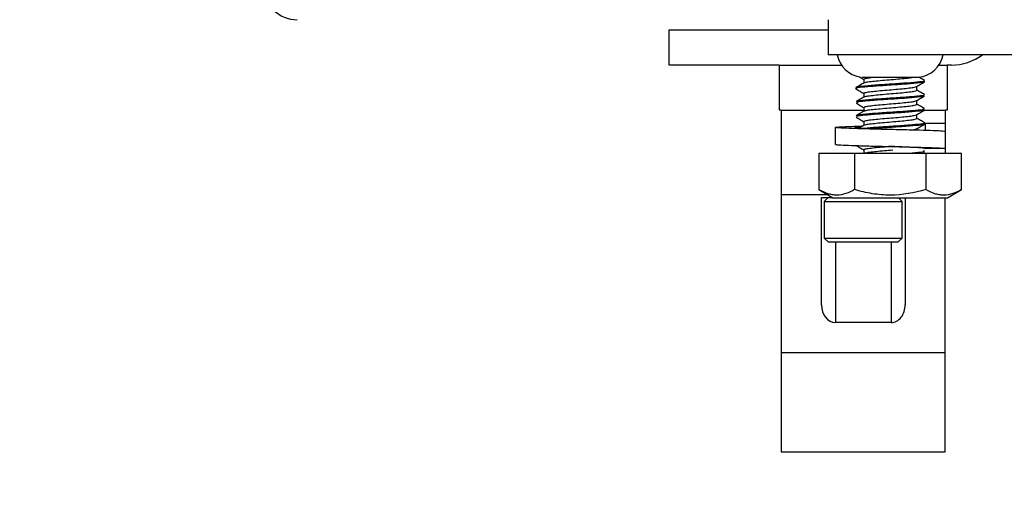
# Model space of a CAD drawing. Header units: inches. Extents: x 0.2 to 10.8, y 0.2 to 8.2.
# Tile 14 of 55: x 3.4872 to 3.6325, y 6.7308 to 6.8006. Entities that reach past the tile are written whole.
import ezdxf

# ---------------------------------------------------------------- set-up
doc = ezdxf.new("R2010")
doc.units = ezdxf.units.IN
doc.header["$MEASUREMENT"] = 0
doc.layers.add('DIMENSIONS', color=140, linetype='Continuous', lineweight=25)
doc.styles.add('SLDTEXTSTYLE0', font='TXT', dxfattribs={"width": 0.7})
doc.dimstyles.new('SLDDIMSTYLE2', dxfattribs={"dimtxt": 0.0849609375, "dimasz": 0.13, "dimexe": 0, "dimexo": 0.0625, "dimgap": 0.021240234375, "dimtad": 0, "dimtih": 1, "dimtoh": 1, "dimlfac": 24, "dimrnd": 1e-09, "dimzin": 4, "dimdsep": 46, "dimtxsty": 'SLDTEXTSTYLE0', "dimsah": 1, "dimcen": 0.09, "dimadec": 0, "dimazin": 1, "dimtfac": 1, "dimtmove": 0, "dimatfit": 0, "dimfxl": 0, "dimfrac": 2, "dimtolj": 1, "dimtzin": 12, "dimarcsym": 0})

# ---------------------------------------------------------------- blocks, each defined once
blk = doc.blocks.new('_D_8')
at = {"layer": 'DIMENSIONS'}
for p, q in [((2.49725954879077, 7.367369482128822), (2.468729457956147, 7.367369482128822)), ((2.468729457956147, 7.367369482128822), (2.468729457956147, 7.232338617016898)), ((2.74972870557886, 7.367369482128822), (2.778258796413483, 7.367369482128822)), ((2.778258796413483, 7.367369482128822), (2.778258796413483, 7.232338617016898)), ((2.914662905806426, 7.287894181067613), (3.025267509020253, 7.287894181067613)), ((3.025267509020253, 7.287894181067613), (3.025267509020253, 6.904811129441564)), ((2.468729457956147, 7.232338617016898), (2.49725954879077, 7.232338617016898)), ((2.778258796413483, 7.232338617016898), (2.74972870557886, 7.232338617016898)), ((3.478134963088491, 6.904811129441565), (2.900267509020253, 6.904811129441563)), ((3.478134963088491, 6.800644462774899), (2.900267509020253, 6.800644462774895)), ((3.025267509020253, 6.800644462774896), (3.025267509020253, 6.550644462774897))]:
    blk.add_line(p, q, dxfattribs=at)
for points in [[(3.025267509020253, 6.904811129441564), (3.045267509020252, 7.034811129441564), (3.005267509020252, 7.034811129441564)], [(3.025267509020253, 6.800644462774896), (3.005267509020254, 6.670644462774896), (3.045267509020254, 6.670644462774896)]]:
    blk.add_solid(points, dxfattribs=at)
at = {"layer": 'DIMENSIONS', "char_height": 0.08333333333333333, "attachment_point": 1, "style": 'SLDTEXTSTYLE0'}
for s, insert in [('2.50', (2.497259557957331, 7.493811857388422)), ('63.5', (2.49725954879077, 7.339760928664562)), ('SQUARE', (2.389389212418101, 7.185710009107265))]:
    blk.add_mtext(s, dxfattribs=dict(at, insert=insert))

msp = doc.modelspace()

# ---------------------------------------------------------------- linework, layer by layer
for p, q in [((3.606509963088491, 6.800644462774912), (3.606509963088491, 6.795436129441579)), ((3.583030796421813, 6.793948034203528), (3.583030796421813, 6.799156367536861)), ((3.583030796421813, 6.799156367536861), (3.606509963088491, 6.799156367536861)), ((3.634384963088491, 6.795436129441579), (3.606509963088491, 6.795436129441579)), ((3.599301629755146, 6.793948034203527), (3.583030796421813, 6.793948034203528)), ((3.599301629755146, 6.793948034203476), (3.608486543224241, 6.793948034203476)), ((3.599301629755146, 6.793948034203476), (3.599301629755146, 6.78728136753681)), ((3.622866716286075, 6.793948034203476), (3.624051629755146, 6.793948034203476)), ((3.624697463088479, 6.793948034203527), (3.624051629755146, 6.793948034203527)), ((3.624051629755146, 6.793948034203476), (3.624051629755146, 6.78728136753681)), ((3.611489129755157, 6.79212798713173), (3.619864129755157, 6.79212798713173)), ((3.611770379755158, 6.79184927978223), (3.611770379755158, 6.791292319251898)), ((3.619582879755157, 6.790227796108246), (3.619582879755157, 6.790784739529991)), ((3.611770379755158, 6.789765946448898), (3.611770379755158, 6.789208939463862)), ((3.619582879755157, 6.788144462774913), (3.619582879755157, 6.788701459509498)), ((3.599593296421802, 6.78728136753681), (3.599301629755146, 6.78728136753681)), ((3.599593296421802, 6.787281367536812), (3.599593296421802, 6.774781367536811)), ((3.599593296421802, 6.787281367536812), (3.611770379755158, 6.787281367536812)), ((3.611770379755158, 6.787682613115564), (3.611770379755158, 6.787125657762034)), ((3.620630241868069, 6.787281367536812), (3.623759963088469, 6.787281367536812)), ((3.623759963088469, 6.787281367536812), (3.623759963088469, 6.785334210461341)), ((3.624051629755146, 6.78728136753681), (3.623759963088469, 6.78728136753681)), ((3.611770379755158, 6.785599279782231), (3.611770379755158, 6.785042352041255)), ((3.619582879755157, 6.786061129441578), (3.619582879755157, 6.786618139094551)), ((3.607551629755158, 6.784721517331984), (3.607551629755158, 6.782221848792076)), ((3.615685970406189, 6.784408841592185), (3.615669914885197, 6.784409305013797)), ((3.620874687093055, 6.785334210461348), (3.623785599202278, 6.785334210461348)), ((3.620874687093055, 6.784268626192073), (3.620874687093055, 6.785334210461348)), ((3.623785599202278, 6.785334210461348), (3.623785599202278, 6.784099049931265)), ((3.623801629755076, 6.784096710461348), (3.623801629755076, 6.781596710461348)), ((3.611770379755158, 6.781432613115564), (3.611770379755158, 6.780852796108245)), ((3.620725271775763, 6.781252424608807), (3.620653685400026, 6.781294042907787)), ((3.623801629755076, 6.781596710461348), (3.620884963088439, 6.781596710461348)), ((3.623759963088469, 6.781596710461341), (3.623759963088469, 6.780852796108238)), ((3.605152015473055, 6.780852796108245), (3.605152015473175, 6.775533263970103)), ((3.610414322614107, 6.780852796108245), (3.605152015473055, 6.780852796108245)), ((3.610414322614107, 6.780852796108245), (3.610414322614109, 6.775533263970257)), ((3.620938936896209, 6.780852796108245), (3.610414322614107, 6.780852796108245)), ((3.620415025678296, 6.780852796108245), (3.620720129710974, 6.781030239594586)), ((3.620615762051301, 6.781071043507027), (3.620647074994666, 6.781029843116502)), ((3.620938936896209, 6.780852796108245), (3.620938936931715, 6.775533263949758)), ((3.62620124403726, 6.780852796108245), (3.620938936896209, 6.780852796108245)), ((3.626201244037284, 6.775533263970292), (3.62620124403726, 6.780852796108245)), ((3.605152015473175, 6.775533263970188), (3.607218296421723, 6.774340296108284)), ((3.624134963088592, 6.774340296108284), (3.626201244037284, 6.775533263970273)), ((3.606454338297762, 6.774781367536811), (3.599593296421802, 6.774781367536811)), ((3.599593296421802, 6.774781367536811), (3.599593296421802, 6.751448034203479)), ((3.605509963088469, 6.774364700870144), (3.607176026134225, 6.774364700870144)), ((3.605509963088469, 6.75852668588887), (3.605509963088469, 6.774364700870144)), ((3.606509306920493, 6.774364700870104), (3.605935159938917, 6.773790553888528)), ((3.607218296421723, 6.774340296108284), (3.624134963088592, 6.774340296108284)), ((3.617418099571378, 6.773790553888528), (3.616868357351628, 6.774340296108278)), ((3.617884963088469, 6.774340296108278), (3.617884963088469, 6.75852668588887)), ((3.623759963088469, 6.751448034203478), (3.623759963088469, 6.774340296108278)), ((3.605935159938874, 6.773790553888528), (3.605935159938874, 6.768377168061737)), ((3.605935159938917, 6.773790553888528), (3.617418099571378, 6.773790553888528)), ((3.61741809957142, 6.768377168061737), (3.61741809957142, 6.773790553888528)), ((3.605935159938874, 6.768377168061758), (3.606509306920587, 6.767803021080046)), ((3.605935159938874, 6.768377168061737), (3.61741809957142, 6.768377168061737)), ((3.616843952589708, 6.767803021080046), (3.61741809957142, 6.768377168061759)), ((3.606509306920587, 6.767803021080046), (3.616843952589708, 6.767803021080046)), ((3.607593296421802, 6.767803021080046), (3.607593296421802, 6.755904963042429)), ((3.615801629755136, 6.767803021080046), (3.615801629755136, 6.755904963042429)), ((3.615801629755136, 6.755904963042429), (3.607593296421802, 6.755904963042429)), ((3.623759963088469, 6.751448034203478), (3.599593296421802, 6.751448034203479)), ((3.599593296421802, 6.751448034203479), (3.599593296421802, 6.73678136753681)), ((3.623759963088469, 6.73678136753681), (3.623759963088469, 6.751448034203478)), ((3.599593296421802, 6.73678136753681), (3.623759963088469, 6.73678136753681))]:
    msp.add_line(p, q)
for centre, radius, start, end in [((3.528134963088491, 6.805644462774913), 0.005000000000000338, 180, 270.0000000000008), ((3.611946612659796, 6.796269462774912), 0.00416666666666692, 191.5369590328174, 259.9709800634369), ((3.619406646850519, 6.796269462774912), 0.004166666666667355, 276.3035500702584, 348.4630409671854), ((3.624697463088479, 6.801760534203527), 0.007812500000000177, 270.0000000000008, 305.9505676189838)]:
    msp.add_arc(centre, radius, start, end)
for centre, start_param, end_param in [((3.607593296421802, 6.75852668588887), 1.570796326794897, 3.141592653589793), ((3.615801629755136, 6.75852668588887), 3.141592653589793, 4.7123889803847)]:
    msp.add_ellipse(centre, major_axis=(0, 0.002621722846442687), ratio=0.7946428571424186, start_param=start_param, end_param=end_param)
for points, knots in [([(3.620616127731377, 6.791487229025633), (3.620651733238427, 6.791466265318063), (3.620778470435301, 6.791391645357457), (3.619720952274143, 6.791256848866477), (3.617712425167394, 6.791096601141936), (3.615159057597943, 6.790936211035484), (3.612721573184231, 6.790768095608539), (3.611071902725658, 6.790610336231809), (3.610389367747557, 6.790487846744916), (3.61067622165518, 6.79042095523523), (3.610728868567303, 6.790408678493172)], [0, 0, 0, 0, 0.05941894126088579, 0.2115007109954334, 0.3619919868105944, 0.5124832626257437, 0.6645650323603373, 0.8146150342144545, 0.9659759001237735, 1, 1, 1, 1]), ([(3.620588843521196, 6.791667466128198), (3.620654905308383, 6.791634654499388), (3.620828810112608, 6.79154827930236), (3.619735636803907, 6.791401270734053), (3.617710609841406, 6.791240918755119), (3.615151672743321, 6.791080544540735), (3.612753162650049, 6.790912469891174), (3.610955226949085, 6.790754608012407), (3.610714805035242, 6.790645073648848), (3.61059415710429, 6.79059010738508)], [0, 0, 0, 0, 0.09320767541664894, 0.2453651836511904, 0.3959314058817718, 0.5464976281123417, 0.6986551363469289, 0.848779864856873, 1, 1, 1, 1]), ([(3.611807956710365, 6.791314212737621), (3.611610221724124, 6.791198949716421), (3.611214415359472, 6.790968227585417), (3.610818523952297, 6.79073813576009), (3.610620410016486, 6.790622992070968)], [0, 0, 0, 0, 0.4995750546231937, 1, 1, 1, 1]), ([(3.611152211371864, 6.792186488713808), (3.611174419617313, 6.792173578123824), (3.611380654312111, 6.792053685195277), (3.611586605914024, 6.791933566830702), (3.611770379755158, 6.791826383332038)], [0, 0, 0, 0, 0.1076843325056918, 1, 1, 1, 1]), ([(3.611770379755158, 6.79184927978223), (3.611816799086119, 6.791886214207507), (3.611909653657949, 6.791960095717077), (3.612433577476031, 6.792056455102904), (3.612942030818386, 6.792110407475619), (3.613107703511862, 6.79212798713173)], [0, 0, 0, 0, 0.4026043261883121, 0.8053466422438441, 1, 1, 1, 1]), ([(3.611858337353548, 6.791313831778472), (3.611888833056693, 6.791336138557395), (3.611969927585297, 6.791395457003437), (3.612584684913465, 6.791496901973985), (3.613574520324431, 6.791602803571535), (3.614820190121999, 6.791721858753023), (3.616162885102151, 6.791827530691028), (3.617436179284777, 6.791944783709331), (3.618433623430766, 6.792041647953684), (3.618812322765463, 6.79210357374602), (3.618961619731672, 6.79212798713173)], [0, 0, 0, 0, 0.08306926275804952, 0.2208987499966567, 0.3587887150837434, 0.4966221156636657, 0.6345322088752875, 0.7723658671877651, 0.9102583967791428, 1, 1, 1, 1]), ([(3.61954461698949, 6.790762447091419), (3.619741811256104, 6.790877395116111), (3.620136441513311, 6.791107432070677), (3.620531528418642, 6.791337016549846), (3.620729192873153, 6.791451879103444)], [0, 0, 0, 0, 0.4996937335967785, 1, 1, 1, 1]), ([(3.620731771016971, 6.791665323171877), (3.620533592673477, 6.791780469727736), (3.620262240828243, 6.791938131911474), (3.61999095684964, 6.792096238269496), (3.619917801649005, 6.792138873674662)], [0, 0, 0, 0, 0.7303371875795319, 0.9999999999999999, 0.9999999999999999, 0.9999999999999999, 0.9999999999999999]), ([(3.610622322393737, 6.790411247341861), (3.610820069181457, 6.790296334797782), (3.611202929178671, 6.790073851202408), (3.611585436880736, 6.789850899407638), (3.611770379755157, 6.789743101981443)], [0, 0, 0, 0, 0.5164989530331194, 1, 1, 1, 1]), ([(3.611770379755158, 6.789765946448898), (3.61181384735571, 6.789802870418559), (3.611900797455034, 6.789876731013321), (3.612578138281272, 6.789993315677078), (3.613576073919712, 6.790099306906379), (3.614820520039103, 6.790218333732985), (3.616160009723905, 6.790324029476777), (3.617447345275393, 6.790441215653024), (3.618523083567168, 6.790551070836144), (3.619287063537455, 6.790659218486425), (3.619450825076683, 6.790731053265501), (3.6195280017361, 6.790764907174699)], [0, 0, 0, 0, 0.1124139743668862, 0.2248664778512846, 0.3373683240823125, 0.4498240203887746, 0.5623422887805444, 0.6747981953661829, 0.7873021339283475, 0.8997608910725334, 0.9999999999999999, 0.9999999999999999, 0.9999999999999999, 0.9999999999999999]), ([(3.611856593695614, 6.78922961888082), (3.61188737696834, 6.789252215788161), (3.611968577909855, 6.78931182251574), (3.612584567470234, 6.789413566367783), (3.613574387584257, 6.789519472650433), (3.614820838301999, 6.789638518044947), (3.616160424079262, 6.789744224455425), (3.617445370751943, 6.789861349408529), (3.618530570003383, 6.789971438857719), (3.619287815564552, 6.790082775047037), (3.61956267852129, 6.790171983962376), (3.619579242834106, 6.79021774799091), (3.619582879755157, 6.790227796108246)], [0, 0, 0, 0, 0.06865235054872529, 0.1810930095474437, 0.2935830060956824, 0.4060268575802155, 0.5185332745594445, 0.6309773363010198, 0.7434694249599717, 0.8559163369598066, 0.9683644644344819, 1, 1, 1, 1]), ([(3.620733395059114, 6.789580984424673), (3.620535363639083, 6.789696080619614), (3.620151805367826, 6.789919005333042), (3.619768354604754, 6.790142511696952), (3.619582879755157, 6.790250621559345)], [0, 0, 0, 0, 0.5163007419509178, 0.9999999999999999, 0.9999999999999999, 0.9999999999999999, 0.9999999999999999]), ([(3.611806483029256, 6.789229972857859), (3.611608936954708, 6.789114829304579), (3.611213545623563, 6.788884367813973), (3.610817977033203, 6.788654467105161), (3.610620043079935, 6.788539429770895)], [0, 0, 0, 0, 0.4996216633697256, 0.9999999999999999, 0.9999999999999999, 0.9999999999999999, 0.9999999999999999]), ([(3.620615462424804, 6.789547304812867), (3.620629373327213, 6.789515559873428), (3.620666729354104, 6.789430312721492), (3.619385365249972, 6.789287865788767), (3.617223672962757, 6.78912310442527), (3.614634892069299, 6.788965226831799), (3.612342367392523, 6.788797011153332), (3.610810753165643, 6.788647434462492), (3.610725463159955, 6.788550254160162), (3.61068739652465, 6.788506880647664)], [0, 0, 0, 0, 0.09292462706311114, 0.2495377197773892, 0.4061508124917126, 0.5614075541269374, 0.718766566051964, 0.8744798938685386, 1, 1, 1, 1]), ([(3.620615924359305, 6.789403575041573), (3.620630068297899, 6.789371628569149), (3.620667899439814, 6.789286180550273), (3.619385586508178, 6.789143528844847), (3.617223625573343, 6.788978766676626), (3.614634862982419, 6.788820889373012), (3.612342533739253, 6.788652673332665), (3.610812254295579, 6.788503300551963), (3.610726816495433, 6.78840632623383), (3.610688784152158, 6.788363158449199)], [0, 0, 0, 0, 0.09351606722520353, 0.250129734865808, 0.4067434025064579, 0.5620007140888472, 0.7193603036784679, 0.8750742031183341, 1, 1, 1, 1]), ([(3.611770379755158, 6.787682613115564), (3.611813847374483, 6.787719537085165), (3.611900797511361, 6.787793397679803), (3.61257813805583, 6.787909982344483), (3.613576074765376, 6.788015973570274), (3.614820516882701, 6.788135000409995), (3.61616002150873, 6.788240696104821), (3.617447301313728, 6.78835788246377), (3.618523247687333, 6.788467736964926), (3.61928952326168, 6.788576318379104), (3.619453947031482, 6.788648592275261), (3.61953196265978, 6.788682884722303)], [0, 0, 0, 0, 0.1122683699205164, 0.2245752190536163, 0.3369313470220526, 0.4492413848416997, 0.5616139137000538, 0.6739241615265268, 0.7862823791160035, 0.8985954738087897, 0.9999999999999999, 0.9999999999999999, 0.9999999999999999, 0.9999999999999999]), ([(3.61954651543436, 6.788680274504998), (3.619743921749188, 6.788795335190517), (3.620139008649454, 6.789025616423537), (3.620534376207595, 6.789255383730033), (3.620732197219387, 6.789370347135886)], [0, 0, 0, 0, 0.4996528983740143, 1, 1, 1, 1]), ([(3.61062024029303, 6.788329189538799), (3.610818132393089, 6.788214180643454), (3.6112016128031, 6.787991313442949), (3.611584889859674, 6.787767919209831), (3.611770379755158, 6.787659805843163)], [0, 0, 0, 0, 0.5160422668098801, 1, 1, 1, 1]), ([(3.611808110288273, 6.787147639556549), (3.611610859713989, 6.787032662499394), (3.611216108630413, 6.786802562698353), (3.610820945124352, 6.786572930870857), (3.610623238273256, 6.786458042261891)], [0, 0, 0, 0, 0.4996834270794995, 1, 1, 1, 1]), ([(3.62066454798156, 6.787463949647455), (3.620626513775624, 6.787420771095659), (3.620541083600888, 6.787323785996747), (3.619010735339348, 6.787174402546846), (3.616718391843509, 6.787006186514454), (3.614129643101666, 6.786848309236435), (3.611967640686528, 6.786683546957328), (3.610685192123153, 6.786540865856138), (3.610723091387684, 6.786455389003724), (3.610737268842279, 6.786423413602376)], [0, 0, 0, 0, 0.1249424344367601, 0.2806382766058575, 0.4379796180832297, 0.5932189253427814, 0.7498144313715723, 0.9064099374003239, 1, 1, 1, 1]), ([(3.620665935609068, 6.787320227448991), (3.62062786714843, 6.787276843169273), (3.620542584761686, 6.787179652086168), (3.619010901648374, 6.787030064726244), (3.616718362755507, 6.786861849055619), (3.614129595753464, 6.786703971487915), (3.611967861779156, 6.786539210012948), (3.610686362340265, 6.786396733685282), (3.610723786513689, 6.786311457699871), (3.61073773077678, 6.786279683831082)], [0, 0, 0, 0, 0.1255366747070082, 0.2812319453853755, 0.4385727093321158, 0.5938114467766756, 0.7504063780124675, 0.90700130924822, 1, 1, 1, 1]), ([(3.611858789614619, 6.787147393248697), (3.611889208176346, 6.787169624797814), (3.611970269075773, 6.787228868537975), (3.612584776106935, 6.787330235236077), (3.613574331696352, 6.787436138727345), (3.614820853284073, 6.787555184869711), (3.616160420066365, 6.787660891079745), (3.617445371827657, 6.787778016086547), (3.618530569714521, 6.787888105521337), (3.619287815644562, 6.787999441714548), (3.619562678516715, 6.788088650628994), (3.619579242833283, 6.788134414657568), (3.619582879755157, 6.788144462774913)], [0, 0, 0, 0, 0.06761336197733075, 0.1801794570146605, 0.2927949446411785, 0.4053642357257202, 0.5179961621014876, 0.6305656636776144, 0.7431832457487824, 0.8557556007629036, 0.9683291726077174, 0.9999999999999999, 0.9999999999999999, 0.9999999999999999, 0.9999999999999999]), ([(3.619546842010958, 6.786597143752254), (3.619744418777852, 6.78671230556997), (3.620139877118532, 6.786942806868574), (3.620535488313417, 6.787172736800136), (3.620733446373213, 6.78728779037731)], [0, 0, 0, 0, 0.4996146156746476, 1, 1, 1, 1]), ([(3.620732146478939, 6.787498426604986), (3.620534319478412, 6.787613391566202), (3.620151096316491, 6.787836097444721), (3.619768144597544, 6.788059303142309), (3.619582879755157, 6.788167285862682)], [0, 0, 0, 0, 0.5162187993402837, 1, 1, 1, 1]), ([(3.610619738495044, 6.786246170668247), (3.610817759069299, 6.786131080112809), (3.611201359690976, 6.78590812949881), (3.6115848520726, 6.785684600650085), (3.611770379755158, 6.785576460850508)], [0, 0, 0, 0, 0.5162154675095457, 1, 1, 1, 1]), ([(3.611770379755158, 6.785599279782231), (3.611813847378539, 6.785636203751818), (3.611900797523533, 6.785710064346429), (3.612578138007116, 6.78582664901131), (3.613576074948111, 6.785932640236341), (3.614820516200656, 6.786051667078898), (3.616160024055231, 6.786157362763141), (3.617447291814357, 6.786274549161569), (3.618523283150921, 6.786384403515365), (3.619290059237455, 6.786493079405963), (3.619454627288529, 6.786565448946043), (3.619532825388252, 6.786599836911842)], [0, 0, 0, 0, 0.1122367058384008, 0.2245118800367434, 0.3368363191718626, 0.4491146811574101, 0.5614555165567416, 0.6737340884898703, 0.7860606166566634, 0.898342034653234, 1, 1, 1, 1]), ([(3.611865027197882, 6.785067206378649), (3.611894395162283, 6.785088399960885), (3.611975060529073, 6.785146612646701), (3.612585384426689, 6.785246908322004), (3.613574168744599, 6.785352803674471), (3.614820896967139, 6.785471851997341), (3.616160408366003, 6.785577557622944), (3.617445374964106, 6.78569468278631), (3.618530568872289, 6.785804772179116), (3.619287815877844, 6.785916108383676), (3.619562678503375, 6.78600531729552), (3.619579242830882, 6.78605108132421), (3.619582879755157, 6.786061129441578)], [0, 0, 0, 0, 0.06464939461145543, 0.1775733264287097, 0.2905468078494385, 0.4034739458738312, 0.5164639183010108, 0.629391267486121, 0.7423668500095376, 0.855297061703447, 0.9682284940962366, 1, 1, 1, 1]), ([(3.620726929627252, 6.785418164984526), (3.620529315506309, 6.785532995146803), (3.620147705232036, 6.78575474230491), (3.619766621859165, 6.785976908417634), (3.619582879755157, 6.786084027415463)], [0, 0, 0, 0, 0.5178427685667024, 1, 1, 1, 1]), ([(3.623801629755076, 6.784096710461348), (3.623711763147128, 6.784118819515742), (3.623532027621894, 6.784163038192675), (3.62213043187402, 6.784232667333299), (3.620067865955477, 6.78429617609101), (3.617782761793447, 6.784359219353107), (3.615365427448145, 6.784416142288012), (3.612934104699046, 6.784475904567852), (3.610502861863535, 6.784544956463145), (3.608653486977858, 6.784608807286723), (3.607598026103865, 6.784679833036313), (3.607449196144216, 6.784742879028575), (3.608245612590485, 6.784813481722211), (3.609669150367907, 6.784872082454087), (3.611011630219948, 6.784911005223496), (3.611572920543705, 6.78492727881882)], [0, 0, 0, 0, 0.08080502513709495, 0.1616121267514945, 0.2424220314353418, 0.3232293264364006, 0.376278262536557, 0.4570839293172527, 0.5378915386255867, 0.6187011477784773, 0.6995084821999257, 0.7803193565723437, 0.8611265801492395, 0.9419370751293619, 0.9999999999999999, 0.9999999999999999, 0.9999999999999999, 0.9999999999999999]), ([(3.615673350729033, 6.78440918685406), (3.615141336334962, 6.784429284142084), (3.614023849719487, 6.784471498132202), (3.612485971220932, 6.784539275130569), (3.611262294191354, 6.784602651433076), (3.610530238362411, 6.784673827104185), (3.610404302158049, 6.784737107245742), (3.610717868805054, 6.784795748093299), (3.611246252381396, 6.784828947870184), (3.611423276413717, 6.784840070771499)], [0, 0, 0, 0, 0.1417016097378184, 0.2976416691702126, 0.4535953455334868, 0.6095354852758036, 0.765492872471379, 0.9214332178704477, 0.9999999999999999, 0.9999999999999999, 0.9999999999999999, 0.9999999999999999]), ([(3.611813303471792, 6.785067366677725), (3.611616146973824, 6.784952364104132), (3.611366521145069, 6.784806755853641), (3.611116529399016, 6.784661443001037), (3.611063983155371, 6.784630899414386)], [0, 0, 0, 0, 0.7898080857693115, 1, 1, 1, 1]), ([(3.620615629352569, 6.785420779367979), (3.620672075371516, 6.785407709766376), (3.620964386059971, 6.785340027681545), (3.620283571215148, 6.78521673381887), (3.61862886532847, 6.785059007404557), (3.616203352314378, 6.784890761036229), (3.613646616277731, 6.784733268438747), (3.612434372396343, 6.784628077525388), (3.61184232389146, 6.784576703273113)], [0, 0, 0, 0, 0.04621052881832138, 0.2393052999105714, 0.430727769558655, 0.6247422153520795, 0.8167276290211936, 1, 1, 1, 1]), ([(3.62075937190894, 6.785237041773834), (3.620639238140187, 6.785182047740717), (3.620399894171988, 6.785072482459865), (3.61859353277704, 6.78491464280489), (3.616226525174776, 6.784746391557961), (3.614081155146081, 6.784618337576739), (3.613189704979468, 6.784542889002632), (3.612933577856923, 6.784521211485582)], [0, 0, 0, 0, 0.2275564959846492, 0.4533635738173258, 0.6822282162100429, 0.9086993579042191, 1, 1, 1, 1]), ([(3.618683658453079, 6.784332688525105), (3.618884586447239, 6.784359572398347), (3.619336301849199, 6.784420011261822), (3.619461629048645, 6.784481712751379), (3.619531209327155, 6.784515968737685)], [0, 0, 0, 0, 0.4448110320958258, 0.9999999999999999, 0.9999999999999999, 0.9999999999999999, 0.9999999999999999]), ([(3.619545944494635, 6.784513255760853), (3.619743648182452, 6.784628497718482), (3.62013938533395, 6.784859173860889), (3.620535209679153, 6.7850892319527), (3.620733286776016, 6.785204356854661)], [0, 0, 0, 0, 0.4995833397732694, 1, 1, 1, 1]), ([(3.607655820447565, 6.782221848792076), (3.607627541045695, 6.782214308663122), (3.607517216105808, 6.78218489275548), (3.608273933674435, 6.782130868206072), (3.609846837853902, 6.782063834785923), (3.612137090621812, 6.78199830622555), (3.614202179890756, 6.781943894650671), (3.616302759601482, 6.781894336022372), (3.618419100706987, 6.781842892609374), (3.620852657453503, 6.78177318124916), (3.62269076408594, 6.781709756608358), (3.623663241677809, 6.781646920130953), (3.623762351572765, 6.781610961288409), (3.623801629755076, 6.781596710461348)], [0, 0, 0, 0, 0.03701506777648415, 0.1444049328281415, 0.2517974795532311, 0.359187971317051, 0.4665776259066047, 0.4999411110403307, 0.607328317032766, 0.7147179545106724, 0.822111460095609, 0.9295011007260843, 0.9999999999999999, 0.9999999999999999, 0.9999999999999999, 0.9999999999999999]), ([(3.610622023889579, 6.782078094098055), (3.610820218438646, 6.781962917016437), (3.611203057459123, 6.781740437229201), (3.611585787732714, 6.781517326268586), (3.611770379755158, 6.781409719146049)], [0, 0, 0, 0, 0.5176968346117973, 1, 1, 1, 1]), ([(3.611770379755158, 6.781432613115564), (3.611813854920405, 6.781469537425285), (3.611900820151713, 6.781543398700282), (3.61257804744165, 6.781659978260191), (3.613576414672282, 6.781765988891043), (3.614656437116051, 6.78186936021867), (3.61536641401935, 6.781927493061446), (3.61563470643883, 6.781949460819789)], [0, 0, 0, 0, 0.2169596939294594, 0.433993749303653, 0.6511230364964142, 0.8681632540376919, 1, 1, 1, 1]), ([(3.611770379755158, 6.780852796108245), (3.611813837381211, 6.780889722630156), (3.61190076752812, 6.780963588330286), (3.612578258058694, 6.781080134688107), (3.613575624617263, 6.781186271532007), (3.614786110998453, 6.781301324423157), (3.615632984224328, 6.781370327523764), (3.616037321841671, 6.781403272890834)], [0, 0, 0, 0, 0.2034373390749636, 0.406944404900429, 0.6105407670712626, 0.8140536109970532, 1, 1, 1, 1]), ([(3.620884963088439, 6.781596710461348), (3.620837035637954, 6.781616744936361), (3.620736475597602, 6.781658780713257), (3.619912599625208, 6.781726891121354), (3.618623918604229, 6.78179005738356), (3.617135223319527, 6.781855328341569), (3.61610471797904, 6.781892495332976), (3.61567444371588, 6.781909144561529), (3.615673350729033, 6.781909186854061)], [0, 0, 0, 0, 0.1955277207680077, 0.4102508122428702, 0.6249976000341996, 0.8397240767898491, 0.9995928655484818, 1, 1, 1, 1]), ([(3.620616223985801, 6.781214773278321), (3.620651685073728, 6.781193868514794), (3.620770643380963, 6.781123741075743), (3.619859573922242, 6.780997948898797), (3.618622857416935, 6.780900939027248), (3.618009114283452, 6.780852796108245)], [0, 0, 0, 0, 0.1762318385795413, 0.5911900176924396, 1, 1, 1, 1]), ([(3.610414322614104, 6.775533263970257), (3.609555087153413, 6.775037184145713), (3.608682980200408, 6.774720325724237), (3.607564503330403, 6.774718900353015), (3.607339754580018, 6.774737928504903), (3.606895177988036, 6.774812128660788), (3.60667438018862, 6.774867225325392), (3.606015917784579, 6.775079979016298), (3.605582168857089, 6.775284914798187), (3.605152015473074, 6.775533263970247)], [0, 0, 0, 0, 0.4999999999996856, 0.4999999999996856, 0.6249999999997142, 0.6249999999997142, 0.7499999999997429, 0.7499999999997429, 1, 1, 1, 1]), ([(3.620938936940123, 6.775533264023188), (3.619220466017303, 6.775037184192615), (3.617476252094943, 6.774720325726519), (3.615239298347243, 6.774718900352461), (3.614789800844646, 6.774737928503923), (3.613900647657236, 6.774812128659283), (3.613459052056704, 6.77486722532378), (3.612142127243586, 6.775079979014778), (3.611274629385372, 6.775284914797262), (3.610414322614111, 6.775533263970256)], [0, 0, 0, 0, 0.5, 0.5, 0.625, 0.625, 0.75, 0.75, 1, 1, 1, 1]), ([(3.626201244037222, 6.775533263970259), (3.625342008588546, 6.775037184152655), (3.624469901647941, 6.774720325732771), (3.623351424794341, 6.774718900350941), (3.62312667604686, 6.774737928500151), (3.622682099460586, 6.774812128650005), (3.622461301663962, 6.774867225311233), (3.621802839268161, 6.775079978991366), (3.621369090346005, 6.775284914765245), (3.620938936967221, 6.775533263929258)], [0, 0, 0, 0, 0.5000000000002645, 0.5000000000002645, 0.6250000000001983, 0.6250000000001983, 0.7500000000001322, 0.7500000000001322, 1, 1, 1, 1])]:
    msp.add_open_spline(points, degree=3, knots=knots)
msp.add_open_spline([(3.620721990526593, 6.785297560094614), (3.620804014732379, 6.78531024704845), (3.62085450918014, 6.785322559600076), (3.620874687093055, 6.785334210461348)], degree=3)

# ---------------------------------------------------------------- dimensions: what is measured, and where the dimension line sits
at = {"layer": 'DIMENSIONS'}
dim = msp.add_linear_dim(base=(3.025267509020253, 6.800644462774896), p1=(3.528134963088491, 6.904811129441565), p2=(3.528134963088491, 6.800644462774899), angle=90.0000000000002, text='<>\\PSQUARE', dimstyle='SLDDIMSTYLE2', dxfattribs=at)
dim.commit()
dim.dimension.update_dxf_attribs({"geometry": '_D_8', "text_midpoint": (3.02526750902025, 7.287894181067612), "dimtype": 160})

doc.saveas('drawing.dxf')
